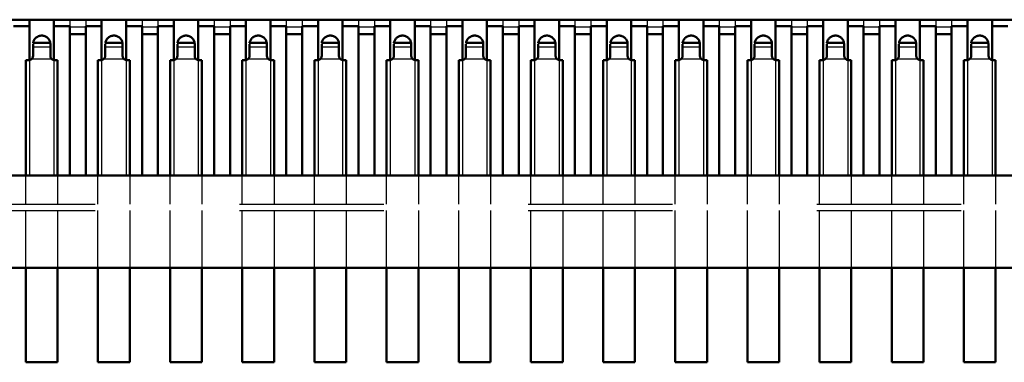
# Model space of a CAD drawing. Header units: inches. Extents: x -1.57 to 1.57, y -0.18 to 0.15.
# Tile 2 of 4: x -0.89 to -0.21, y -0.13 to 0.11. Entities that reach past the tile are written whole.
import ezdxf

# ---------------------------------------------------------------- set-up
doc = ezdxf.new("R2010")
doc.units = ezdxf.units.IN
doc.header["$MEASUREMENT"] = 0
doc.linetypes.add('Dashed', pattern=[2, 1, -1])
for name, color, linetype, lineweight in [('AM_0', 7, 'Continuous', 50), ('AM_4', 3, 'Continuous', 25), ('AM_9', 6, 'Dashed', 25)]:
    doc.layers.add(name, color=color, linetype=linetype, lineweight=lineweight)

# ---------------------------------------------------------------- blocks, each defined once
blk = doc.blocks.new('3_SEAM_50_03_5_L_10_1_A_K_TR_conn_0_in_SEAM_50_03_5_S_10_2_A_K_TR_0')
at = {"layer": 'AM_0', "ltscale": 0.005948}
for p, q in [((-0.881, 0.083), (-0.881, 0.091)), ((-0.86908, 0.092), (-0.88092, 0.092)), ((-0.869, 0.091), (-0.86908, 0.092)), ((-0.869, 0.091), (-0.869, 0.083)), ((-0.831, 0.083), (-0.831, 0.091)), ((-0.81908, 0.092), (-0.83092, 0.092)), ((-0.819, 0.091), (-0.81908, 0.092)), ((-0.819, 0.091), (-0.819, 0.083)), ((-0.781, 0.083), (-0.781, 0.091)), ((-0.76908, 0.092), (-0.78092, 0.092)), ((-0.769, 0.091), (-0.76908, 0.092)), ((-0.769, 0.091), (-0.769, 0.083)), ((-0.731, 0.083), (-0.731, 0.091)), ((-0.71908, 0.092), (-0.73092, 0.092)), ((-0.719, 0.091), (-0.71908, 0.092)), ((-0.719, 0.091), (-0.719, 0.083)), ((-0.681, 0.083), (-0.681, 0.091)), ((-0.66908, 0.092), (-0.68092, 0.092)), ((-0.669, 0.091), (-0.66908, 0.092)), ((-0.669, 0.091), (-0.669, 0.083)), ((-0.631, 0.083), (-0.631, 0.091)), ((-0.61908, 0.092), (-0.63092, 0.092)), ((-0.619, 0.091), (-0.61908, 0.092)), ((-0.619, 0.091), (-0.619, 0.083)), ((-0.581, 0.083), (-0.581, 0.091)), ((-0.56908, 0.092), (-0.58092, 0.092)), ((-0.569, 0.091), (-0.56908, 0.092)), ((-0.569, 0.091), (-0.569, 0.083)), ((-0.531, 0.083), (-0.531, 0.091)), ((-0.51908, 0.092), (-0.53092, 0.092)), ((-0.519, 0.091), (-0.51908, 0.092)), ((-0.519, 0.091), (-0.519, 0.083)), ((-0.481, 0.083), (-0.481, 0.091)), ((-0.46908, 0.092), (-0.48092, 0.092)), ((-0.469, 0.091), (-0.46908, 0.092)), ((-0.469, 0.091), (-0.469, 0.083)), ((-0.431, 0.083), (-0.431, 0.091)), ((-0.41908, 0.092), (-0.43092, 0.092)), ((-0.419, 0.091), (-0.41908, 0.092)), ((-0.419, 0.091), (-0.419, 0.083)), ((-0.381, 0.083), (-0.381, 0.091)), ((-0.36908, 0.092), (-0.38092, 0.092)), ((-0.369, 0.091), (-0.36908, 0.092)), ((-0.369, 0.091), (-0.369, 0.083)), ((-0.331, 0.083), (-0.331, 0.091)), ((-0.31908, 0.092), (-0.33092, 0.092)), ((-0.319, 0.091), (-0.31908, 0.092)), ((-0.319, 0.091), (-0.319, 0.083)), ((-0.281, 0.083), (-0.281, 0.091)), ((-0.26908, 0.092), (-0.28092, 0.092)), ((-0.269, 0.091), (-0.26908, 0.092)), ((-0.269, 0.091), (-0.269, 0.083)), ((-0.231, 0.083), (-0.231, 0.091)), ((-0.21908, 0.092), (-0.23092, 0.092)), ((-0.219, 0.091), (-0.21908, 0.092)), ((-0.219, 0.091), (-0.219, 0.083)), ((-0.886, 0), (-0.886, 0.08)), ((-0.886, 0.08), (-0.884, 0.08)), ((-0.866, 0.08), (-0.864, 0.08)), ((-0.864, 0.08), (-0.864, 0)), ((-0.836, 0), (-0.836, 0.08)), ((-0.836, 0.08), (-0.834, 0.08)), ((-0.816, 0.08), (-0.814, 0.08)), ((-0.814, 0.08), (-0.814, 0)), ((-0.786, 0), (-0.786, 0.08)), ((-0.786, 0.08), (-0.784, 0.08)), ((-0.766, 0.08), (-0.764, 0.08)), ((-0.764, 0.08), (-0.764, 0)), ((-0.736, 0), (-0.736, 0.08)), ((-0.736, 0.08), (-0.734, 0.08)), ((-0.716, 0.08), (-0.714, 0.08)), ((-0.714, 0.08), (-0.714, 0)), ((-0.686, 0.08), (-0.684, 0.08)), ((-0.686, 0), (-0.686, 0.08)), ((-0.666, 0.08), (-0.664, 0.08)), ((-0.664, 0.08), (-0.664, 0)), ((-0.636, 0), (-0.636, 0.08)), ((-0.636, 0.08), (-0.634, 0.08)), ((-0.616, 0.08), (-0.614, 0.08)), ((-0.614, 0.08), (-0.614, 0)), ((-0.586, 0.08), (-0.584, 0.08)), ((-0.586, 0), (-0.586, 0.08)), ((-0.566, 0.08), (-0.564, 0.08)), ((-0.564, 0.08), (-0.564, 0)), ((-0.536, 0.08), (-0.534, 0.08)), ((-0.536, 0), (-0.536, 0.08)), ((-0.516, 0.08), (-0.514, 0.08)), ((-0.514, 0.08), (-0.514, 0)), ((-0.486, 0.08), (-0.484, 0.08)), ((-0.486, 0), (-0.486, 0.08)), ((-0.466, 0.08), (-0.464, 0.08)), ((-0.464, 0.08), (-0.464, 0)), ((-0.436, 0.08), (-0.434, 0.08)), ((-0.436, 0), (-0.436, 0.08)), ((-0.416, 0.08), (-0.414, 0.08)), ((-0.414, 0.08), (-0.414, 0)), ((-0.386, 0.08), (-0.384, 0.08)), ((-0.386, 0), (-0.386, 0.08)), ((-0.366, 0.08), (-0.364, 0.08)), ((-0.364, 0.08), (-0.364, 0)), ((-0.336, 0.08), (-0.334, 0.08)), ((-0.336, 0), (-0.336, 0.08)), ((-0.316, 0.08), (-0.314, 0.08)), ((-0.314, 0.08), (-0.314, 0)), ((-0.286, 0.08), (-0.284, 0.08)), ((-0.286, 0), (-0.286, 0.08)), ((-0.266, 0.08), (-0.264, 0.08)), ((-0.264, 0.08), (-0.264, 0)), ((-0.236, 0.08), (-0.234, 0.08)), ((-0.236, 0), (-0.236, 0.08)), ((-0.216, 0.08), (-0.214, 0.08)), ((-0.214, 0.08), (-0.214, 0)), ((-0.886, -0.1295), (-0.886, -0.064)), ((-0.864, -0.064), (-0.864, -0.1295)), ((-0.836, -0.1295), (-0.836, -0.064)), ((-0.814, -0.064), (-0.814, -0.1295)), ((-0.786, -0.1295), (-0.786, -0.064)), ((-0.764, -0.064), (-0.764, -0.1295)), ((-0.736, -0.1295), (-0.736, -0.064)), ((-0.714, -0.064), (-0.714, -0.1295)), ((-0.686, -0.1295), (-0.686, -0.064)), ((-0.664, -0.064), (-0.664, -0.1295)), ((-0.636, -0.1295), (-0.636, -0.064)), ((-0.614, -0.064), (-0.614, -0.1295)), ((-0.586, -0.1295), (-0.586, -0.064)), ((-0.564, -0.064), (-0.564, -0.1295)), ((-0.536, -0.1295), (-0.536, -0.064)), ((-0.514, -0.064), (-0.514, -0.1295)), ((-0.486, -0.1295), (-0.486, -0.064)), ((-0.464, -0.064), (-0.464, -0.1295)), ((-0.436, -0.1295), (-0.436, -0.064)), ((-0.414, -0.064), (-0.414, -0.1295)), ((-0.386, -0.1295), (-0.386, -0.064)), ((-0.364, -0.064), (-0.364, -0.1295)), ((-0.336, -0.1295), (-0.336, -0.064)), ((-0.314, -0.064), (-0.314, -0.1295)), ((-0.286, -0.1295), (-0.286, -0.064)), ((-0.264, -0.064), (-0.264, -0.1295)), ((-0.236, -0.1295), (-0.236, -0.064)), ((-0.214, -0.064), (-0.214, -0.1295)), ((-0.864, -0.1295), (-0.886, -0.1295)), ((-0.814, -0.1295), (-0.836, -0.1295)), ((-0.764, -0.1295), (-0.786, -0.1295)), ((-0.714, -0.1295), (-0.736, -0.1295)), ((-0.664, -0.1295), (-0.686, -0.1295)), ((-0.614, -0.1295), (-0.636, -0.1295)), ((-0.564, -0.1295), (-0.586, -0.1295)), ((-0.514, -0.1295), (-0.536, -0.1295)), ((-0.464, -0.1295), (-0.486, -0.1295)), ((-0.414, -0.1295), (-0.436, -0.1295)), ((-0.364, -0.1295), (-0.386, -0.1295)), ((-0.314, -0.1295), (-0.336, -0.1295)), ((-0.264, -0.1295), (-0.286, -0.1295)), ((-0.214, -0.1295), (-0.236, -0.1295))]:
    blk.add_line(p, q, dxfattribs=at)
for points in [[(-0.86908, 0.092), (-0.86919, 0.09251), (-0.86935, 0.09301), (-0.86954, 0.0935), (-0.86978, 0.09396), (-0.87006, 0.09441), (-0.87038, 0.09482), (-0.87073, 0.09521), (-0.87111, 0.09557), (-0.87152, 0.09589), (-0.87196, 0.09617), (-0.87243, 0.09642), (-0.87291, 0.09662), (-0.87341, 0.09678), (-0.87392, 0.0969), (-0.87443, 0.09697), (-0.87496, 0.097), (-0.87548, 0.09698), (-0.876, 0.09692), (-0.87651, 0.09681), (-0.87701, 0.09665), (-0.8775, 0.09646), (-0.87796, 0.09622), (-0.87841, 0.09594), (-0.87882, 0.09562), (-0.87921, 0.09527), (-0.87957, 0.09489), (-0.87989, 0.09448), (-0.88017, 0.09404), (-0.88042, 0.09357), (-0.88062, 0.09309), (-0.88078, 0.09259), (-0.8809, 0.09208), (-0.88092, 0.092)], [(-0.81908, 0.092), (-0.81919, 0.09251), (-0.81935, 0.09301), (-0.81954, 0.0935), (-0.81978, 0.09396), (-0.82006, 0.09441), (-0.82038, 0.09482), (-0.82073, 0.09521), (-0.82111, 0.09557), (-0.82152, 0.09589), (-0.82196, 0.09617), (-0.82243, 0.09642), (-0.82291, 0.09662), (-0.82341, 0.09678), (-0.82392, 0.0969), (-0.82443, 0.09697), (-0.82496, 0.097), (-0.82548, 0.09698), (-0.826, 0.09692), (-0.82651, 0.09681), (-0.82701, 0.09665), (-0.8275, 0.09646), (-0.82796, 0.09622), (-0.82841, 0.09594), (-0.82882, 0.09562), (-0.82921, 0.09527), (-0.82957, 0.09489), (-0.82989, 0.09448), (-0.83017, 0.09404), (-0.83042, 0.09357), (-0.83062, 0.09309), (-0.83078, 0.09259), (-0.8309, 0.09208), (-0.83092, 0.092)], [(-0.76908, 0.092), (-0.76919, 0.09251), (-0.76935, 0.09301), (-0.76954, 0.0935), (-0.76978, 0.09396), (-0.77006, 0.09441), (-0.77038, 0.09482), (-0.77073, 0.09521), (-0.77111, 0.09557), (-0.77152, 0.09589), (-0.77196, 0.09617), (-0.77243, 0.09642), (-0.77291, 0.09662), (-0.77341, 0.09678), (-0.77392, 0.0969), (-0.77443, 0.09697), (-0.77496, 0.097), (-0.77548, 0.09698), (-0.776, 0.09692), (-0.77651, 0.09681), (-0.77701, 0.09665), (-0.7775, 0.09646), (-0.77796, 0.09622), (-0.77841, 0.09594), (-0.77882, 0.09562), (-0.77921, 0.09527), (-0.77957, 0.09489), (-0.77989, 0.09448), (-0.78017, 0.09404), (-0.78042, 0.09357), (-0.78062, 0.09309), (-0.78078, 0.09259), (-0.7809, 0.09208), (-0.78092, 0.092)], [(-0.71908, 0.092), (-0.71919, 0.09251), (-0.71935, 0.09301), (-0.71954, 0.0935), (-0.71978, 0.09396), (-0.72006, 0.09441), (-0.72038, 0.09482), (-0.72073, 0.09521), (-0.72111, 0.09557), (-0.72152, 0.09589), (-0.72196, 0.09617), (-0.72243, 0.09642), (-0.72291, 0.09662), (-0.72341, 0.09678), (-0.72392, 0.0969), (-0.72443, 0.09697), (-0.72496, 0.097), (-0.72548, 0.09698), (-0.726, 0.09692), (-0.72651, 0.09681), (-0.72701, 0.09665), (-0.7275, 0.09646), (-0.72796, 0.09622), (-0.72841, 0.09594), (-0.72882, 0.09562), (-0.72921, 0.09527), (-0.72957, 0.09489), (-0.72989, 0.09448), (-0.73017, 0.09404), (-0.73042, 0.09357), (-0.73062, 0.09309), (-0.73078, 0.09259), (-0.7309, 0.09208), (-0.73092, 0.092)], [(-0.66908, 0.092), (-0.66919, 0.09251), (-0.66935, 0.09301), (-0.66954, 0.0935), (-0.66978, 0.09396), (-0.67006, 0.09441), (-0.67038, 0.09482), (-0.67073, 0.09521), (-0.67111, 0.09557), (-0.67152, 0.09589), (-0.67196, 0.09617), (-0.67243, 0.09642), (-0.67291, 0.09662), (-0.67341, 0.09678), (-0.67392, 0.0969), (-0.67443, 0.09697), (-0.67496, 0.097), (-0.67548, 0.09698), (-0.676, 0.09692), (-0.67651, 0.09681), (-0.67701, 0.09665), (-0.6775, 0.09646), (-0.67796, 0.09622), (-0.67841, 0.09594), (-0.67882, 0.09562), (-0.67921, 0.09527), (-0.67957, 0.09489), (-0.67989, 0.09448), (-0.68017, 0.09404), (-0.68042, 0.09357), (-0.68062, 0.09309), (-0.68078, 0.09259), (-0.6809, 0.09208), (-0.68092, 0.092)], [(-0.61908, 0.092), (-0.61919, 0.09251), (-0.61935, 0.09301), (-0.61954, 0.0935), (-0.61978, 0.09396), (-0.62006, 0.09441), (-0.62038, 0.09482), (-0.62073, 0.09521), (-0.62111, 0.09557), (-0.62152, 0.09589), (-0.62196, 0.09617), (-0.62243, 0.09642), (-0.62291, 0.09662), (-0.62341, 0.09678), (-0.62392, 0.0969), (-0.62443, 0.09697), (-0.62496, 0.097), (-0.62548, 0.09698), (-0.626, 0.09692), (-0.62651, 0.09681), (-0.62701, 0.09665), (-0.6275, 0.09646), (-0.62796, 0.09622), (-0.62841, 0.09594), (-0.62882, 0.09562), (-0.62921, 0.09527), (-0.62957, 0.09489), (-0.62989, 0.09448), (-0.63017, 0.09404), (-0.63042, 0.09357), (-0.63062, 0.09309), (-0.63078, 0.09259), (-0.6309, 0.09208), (-0.63092, 0.092)], [(-0.56908, 0.092), (-0.56919, 0.09251), (-0.56935, 0.09301), (-0.56954, 0.0935), (-0.56978, 0.09396), (-0.57006, 0.09441), (-0.57038, 0.09482), (-0.57073, 0.09521), (-0.57111, 0.09557), (-0.57152, 0.09589), (-0.57196, 0.09617), (-0.57243, 0.09642), (-0.57291, 0.09662), (-0.57341, 0.09678), (-0.57392, 0.0969), (-0.57443, 0.09697), (-0.57496, 0.097), (-0.57548, 0.09698), (-0.576, 0.09692), (-0.57651, 0.09681), (-0.57701, 0.09665), (-0.5775, 0.09646), (-0.57796, 0.09622), (-0.57841, 0.09594), (-0.57882, 0.09562), (-0.57921, 0.09527), (-0.57957, 0.09489), (-0.57989, 0.09448), (-0.58017, 0.09404), (-0.58042, 0.09357), (-0.58062, 0.09309), (-0.58078, 0.09259), (-0.5809, 0.09208), (-0.58092, 0.092)], [(-0.51908, 0.092), (-0.51919, 0.09251), (-0.51935, 0.09301), (-0.51954, 0.0935), (-0.51978, 0.09396), (-0.52006, 0.09441), (-0.52038, 0.09482), (-0.52073, 0.09521), (-0.52111, 0.09557), (-0.52152, 0.09589), (-0.52196, 0.09617), (-0.52243, 0.09642), (-0.52291, 0.09662), (-0.52341, 0.09678), (-0.52392, 0.0969), (-0.52443, 0.09697), (-0.52496, 0.097), (-0.52548, 0.09698), (-0.526, 0.09692), (-0.52651, 0.09681), (-0.52701, 0.09665), (-0.5275, 0.09646), (-0.52796, 0.09622), (-0.52841, 0.09594), (-0.52882, 0.09562), (-0.52921, 0.09527), (-0.52957, 0.09489), (-0.52989, 0.09448), (-0.53017, 0.09404), (-0.53042, 0.09357), (-0.53062, 0.09309), (-0.53078, 0.09259), (-0.5309, 0.09208), (-0.53092, 0.092)], [(-0.46908, 0.092), (-0.46919, 0.09251), (-0.46935, 0.09301), (-0.46954, 0.0935), (-0.46978, 0.09396), (-0.47006, 0.09441), (-0.47038, 0.09482), (-0.47073, 0.09521), (-0.47111, 0.09557), (-0.47152, 0.09589), (-0.47196, 0.09617), (-0.47243, 0.09642), (-0.47291, 0.09662), (-0.47341, 0.09678), (-0.47392, 0.0969), (-0.47443, 0.09697), (-0.47496, 0.097), (-0.47548, 0.09698), (-0.476, 0.09692), (-0.47651, 0.09681), (-0.47701, 0.09665), (-0.4775, 0.09646), (-0.47796, 0.09622), (-0.47841, 0.09594), (-0.47882, 0.09562), (-0.47921, 0.09527), (-0.47957, 0.09489), (-0.47989, 0.09448), (-0.48017, 0.09404), (-0.48042, 0.09357), (-0.48062, 0.09309), (-0.48078, 0.09259), (-0.4809, 0.09208), (-0.48092, 0.092)], [(-0.41908, 0.092), (-0.41919, 0.09251), (-0.41935, 0.09301), (-0.41954, 0.0935), (-0.41978, 0.09396), (-0.42006, 0.09441), (-0.42038, 0.09482), (-0.42073, 0.09521), (-0.42111, 0.09557), (-0.42152, 0.09589), (-0.42196, 0.09617), (-0.42243, 0.09642), (-0.42291, 0.09662), (-0.42341, 0.09678), (-0.42392, 0.0969), (-0.42443, 0.09697), (-0.42496, 0.097), (-0.42548, 0.09698), (-0.426, 0.09692), (-0.42651, 0.09681), (-0.42701, 0.09665), (-0.4275, 0.09646), (-0.42796, 0.09622), (-0.42841, 0.09594), (-0.42882, 0.09562), (-0.42921, 0.09527), (-0.42957, 0.09489), (-0.42989, 0.09448), (-0.43017, 0.09404), (-0.43042, 0.09357), (-0.43062, 0.09309), (-0.43078, 0.09259), (-0.4309, 0.09208), (-0.43092, 0.092)], [(-0.36908, 0.092), (-0.36919, 0.09251), (-0.36935, 0.09301), (-0.36954, 0.0935), (-0.36978, 0.09396), (-0.37006, 0.09441), (-0.37038, 0.09482), (-0.37073, 0.09521), (-0.37111, 0.09557), (-0.37152, 0.09589), (-0.37196, 0.09617), (-0.37243, 0.09642), (-0.37291, 0.09662), (-0.37341, 0.09678), (-0.37392, 0.0969), (-0.37443, 0.09697), (-0.37496, 0.097), (-0.37548, 0.09698), (-0.376, 0.09692), (-0.37651, 0.09681), (-0.37701, 0.09665), (-0.3775, 0.09646), (-0.37796, 0.09622), (-0.37841, 0.09594), (-0.37882, 0.09562), (-0.37921, 0.09527), (-0.37957, 0.09489), (-0.37989, 0.09448), (-0.38017, 0.09404), (-0.38042, 0.09357), (-0.38062, 0.09309), (-0.38078, 0.09259), (-0.3809, 0.09208), (-0.38092, 0.092)], [(-0.31908, 0.092), (-0.31919, 0.09251), (-0.31935, 0.09301), (-0.31954, 0.0935), (-0.31978, 0.09396), (-0.32006, 0.09441), (-0.32038, 0.09482), (-0.32073, 0.09521), (-0.32111, 0.09557), (-0.32152, 0.09589), (-0.32196, 0.09617), (-0.32243, 0.09642), (-0.32291, 0.09662), (-0.32341, 0.09678), (-0.32392, 0.0969), (-0.32443, 0.09697), (-0.32496, 0.097), (-0.32548, 0.09698), (-0.326, 0.09692), (-0.32651, 0.09681), (-0.32701, 0.09665), (-0.3275, 0.09646), (-0.32796, 0.09622), (-0.32841, 0.09594), (-0.32882, 0.09562), (-0.32921, 0.09527), (-0.32957, 0.09489), (-0.32989, 0.09448), (-0.33017, 0.09404), (-0.33042, 0.09357), (-0.33062, 0.09309), (-0.33078, 0.09259), (-0.3309, 0.09208), (-0.33092, 0.092)], [(-0.26908, 0.092), (-0.26919, 0.09251), (-0.26935, 0.09301), (-0.26954, 0.0935), (-0.26978, 0.09396), (-0.27006, 0.09441), (-0.27038, 0.09482), (-0.27073, 0.09521), (-0.27111, 0.09557), (-0.27152, 0.09589), (-0.27196, 0.09617), (-0.27243, 0.09642), (-0.27291, 0.09662), (-0.27341, 0.09678), (-0.27392, 0.0969), (-0.27443, 0.09697), (-0.27496, 0.097), (-0.27548, 0.09698), (-0.276, 0.09692), (-0.27651, 0.09681), (-0.27701, 0.09665), (-0.2775, 0.09646), (-0.27796, 0.09622), (-0.27841, 0.09594), (-0.27882, 0.09562), (-0.27921, 0.09527), (-0.27957, 0.09489), (-0.27989, 0.09448), (-0.28017, 0.09404), (-0.28042, 0.09357), (-0.28062, 0.09309), (-0.28078, 0.09259), (-0.2809, 0.09208), (-0.28092, 0.092)], [(-0.21908, 0.092), (-0.21919, 0.09251), (-0.21935, 0.09301), (-0.21954, 0.0935), (-0.21978, 0.09396), (-0.22006, 0.09441), (-0.22038, 0.09482), (-0.22073, 0.09521), (-0.22111, 0.09557), (-0.22152, 0.09589), (-0.22196, 0.09617), (-0.22243, 0.09642), (-0.22291, 0.09662), (-0.22341, 0.09678), (-0.22392, 0.0969), (-0.22443, 0.09697), (-0.22496, 0.097), (-0.22548, 0.09698), (-0.226, 0.09692), (-0.22651, 0.09681), (-0.22701, 0.09665), (-0.2275, 0.09646), (-0.22796, 0.09622), (-0.22841, 0.09594), (-0.22882, 0.09562), (-0.22921, 0.09527), (-0.22957, 0.09489), (-0.22989, 0.09448), (-0.23017, 0.09404), (-0.23042, 0.09357), (-0.23062, 0.09309), (-0.23078, 0.09259), (-0.2309, 0.09208), (-0.23092, 0.092)], [(-0.88211, 0.08067), (-0.88145, 0.08142), (-0.88107, 0.08235), (-0.881, 0.083)], [(-0.869, 0.083), (-0.86883, 0.08202), (-0.86835, 0.08114), (-0.86789, 0.08067)], [(-0.83211, 0.08067), (-0.83145, 0.08142), (-0.83107, 0.08235), (-0.831, 0.083)], [(-0.819, 0.083), (-0.81883, 0.08202), (-0.81835, 0.08114), (-0.81789, 0.08067)], [(-0.78211, 0.08067), (-0.78145, 0.08142), (-0.78107, 0.08235), (-0.781, 0.083)], [(-0.769, 0.083), (-0.76883, 0.08202), (-0.76835, 0.08114), (-0.76789, 0.08067)], [(-0.73211, 0.08067), (-0.73145, 0.08142), (-0.73107, 0.08235), (-0.731, 0.083)], [(-0.719, 0.083), (-0.71883, 0.08202), (-0.71835, 0.08114), (-0.71789, 0.08067)], [(-0.68211, 0.08067), (-0.68145, 0.08142), (-0.68107, 0.08235), (-0.681, 0.083)], [(-0.669, 0.083), (-0.66883, 0.08202), (-0.66835, 0.08114), (-0.66789, 0.08067)], [(-0.63211, 0.08067), (-0.63145, 0.08142), (-0.63107, 0.08235), (-0.631, 0.083)], [(-0.619, 0.083), (-0.61883, 0.08202), (-0.61835, 0.08114), (-0.61789, 0.08067)], [(-0.58211, 0.08067), (-0.58145, 0.08142), (-0.58107, 0.08235), (-0.581, 0.083)], [(-0.569, 0.083), (-0.56883, 0.08202), (-0.56835, 0.08114), (-0.56789, 0.08067)], [(-0.53211, 0.08067), (-0.53145, 0.08142), (-0.53107, 0.08235), (-0.531, 0.083)], [(-0.519, 0.083), (-0.51883, 0.08202), (-0.51835, 0.08114), (-0.51789, 0.08067)], [(-0.48211, 0.08067), (-0.48145, 0.08142), (-0.48107, 0.08235), (-0.481, 0.083)], [(-0.469, 0.083), (-0.46883, 0.08202), (-0.46835, 0.08114), (-0.46789, 0.08067)], [(-0.43211, 0.08067), (-0.43145, 0.08142), (-0.43107, 0.08235), (-0.431, 0.083)], [(-0.419, 0.083), (-0.41883, 0.08202), (-0.41835, 0.08114), (-0.41789, 0.08067)], [(-0.38211, 0.08067), (-0.38145, 0.08142), (-0.38107, 0.08235), (-0.381, 0.083)], [(-0.369, 0.083), (-0.36883, 0.08202), (-0.36835, 0.08114), (-0.36789, 0.08067)], [(-0.33211, 0.08067), (-0.33145, 0.08142), (-0.33107, 0.08235), (-0.331, 0.083)], [(-0.319, 0.083), (-0.31883, 0.08202), (-0.31835, 0.08114), (-0.31789, 0.08067)], [(-0.28211, 0.08067), (-0.28145, 0.08142), (-0.28107, 0.08235), (-0.281, 0.083)], [(-0.269, 0.083), (-0.26883, 0.08202), (-0.26835, 0.08114), (-0.26789, 0.08067)], [(-0.23211, 0.08067), (-0.23145, 0.08142), (-0.23107, 0.08235), (-0.231, 0.083)], [(-0.219, 0.083), (-0.21883, 0.08202), (-0.21835, 0.08114), (-0.21789, 0.08067)]]:
    blk.add_lwpolyline(points, dxfattribs=at)
for centre, start, end in [((-0.884, 0.083), 270, 309.06893), ((-0.866, 0.083), 230.93107, 270), ((-0.834, 0.083), 270, 309.06893), ((-0.816, 0.083), 230.93107, 270), ((-0.784, 0.083), 270, 309.06893), ((-0.766, 0.083), 230.93107, 270), ((-0.734, 0.083), 270, 309.06893), ((-0.716, 0.083), 230.93107, 270), ((-0.684, 0.083), 270, 309.06893), ((-0.666, 0.083), 230.93107, 270), ((-0.634, 0.083), 270, 309.06893), ((-0.616, 0.083), 230.93107, 270), ((-0.584, 0.083), 270, 309.06893), ((-0.566, 0.083), 230.93107, 270), ((-0.534, 0.083), 270, 309.06893), ((-0.516, 0.083), 230.93107, 270), ((-0.484, 0.083), 270, 309.06893), ((-0.466, 0.083), 230.93107, 270), ((-0.434, 0.083), 270, 309.06893), ((-0.416, 0.083), 230.93107, 270), ((-0.384, 0.083), 270, 309.06893), ((-0.366, 0.083), 230.93107, 270), ((-0.334, 0.083), 270, 309.06893), ((-0.316, 0.083), 230.93107, 270), ((-0.284, 0.083), 270, 309.06893), ((-0.266, 0.083), 230.93107, 270), ((-0.234, 0.083), 270, 309.06893), ((-0.216, 0.083), 230.93107, 270)]:
    blk.add_arc(centre, 0.003, start, end, dxfattribs=at)
at = {"layer": 'AM_4', "ltscale": 0.005948}
for p, q in [((-0.86789, 0.08067), (-0.88211, 0.08067)), ((-0.81789, 0.08067), (-0.83211, 0.08067)), ((-0.76789, 0.08067), (-0.78211, 0.08067)), ((-0.71789, 0.08067), (-0.73211, 0.08067)), ((-0.66789, 0.08067), (-0.68211, 0.08067)), ((-0.61789, 0.08067), (-0.63211, 0.08067)), ((-0.56789, 0.08067), (-0.58211, 0.08067)), ((-0.51789, 0.08067), (-0.53211, 0.08067)), ((-0.46789, 0.08067), (-0.48211, 0.08067)), ((-0.41789, 0.08067), (-0.43211, 0.08067)), ((-0.36789, 0.08067), (-0.38211, 0.08067)), ((-0.31789, 0.08067), (-0.33211, 0.08067)), ((-0.26789, 0.08067), (-0.28211, 0.08067)), ((-0.21789, 0.08067), (-0.23211, 0.08067))]:
    blk.add_line(p, q, dxfattribs=at)
at = {"layer": 'AM_9', "ltscale": 0.005948}
for p, q in [((-0.869, 0.08903), (-0.881, 0.08903)), ((-0.819, 0.08903), (-0.831, 0.08903)), ((-0.769, 0.08903), (-0.781, 0.08903)), ((-0.719, 0.08903), (-0.731, 0.08903)), ((-0.669, 0.08903), (-0.681, 0.08903)), ((-0.619, 0.08903), (-0.631, 0.08903)), ((-0.569, 0.08903), (-0.581, 0.08903)), ((-0.519, 0.08903), (-0.531, 0.08903)), ((-0.469, 0.08903), (-0.481, 0.08903)), ((-0.419, 0.08903), (-0.431, 0.08903)), ((-0.369, 0.08903), (-0.381, 0.08903)), ((-0.319, 0.08903), (-0.331, 0.08903)), ((-0.269, 0.08903), (-0.281, 0.08903)), ((-0.219, 0.08903), (-0.231, 0.08903)), ((-0.86772, 0.08054), (-0.88228, 0.08054)), ((-0.81772, 0.08054), (-0.83228, 0.08054)), ((-0.76772, 0.08054), (-0.78228, 0.08054)), ((-0.71772, 0.08054), (-0.73228, 0.08054)), ((-0.66772, 0.08054), (-0.68228, 0.08054)), ((-0.61772, 0.08054), (-0.63228, 0.08054)), ((-0.56772, 0.08054), (-0.58228, 0.08054)), ((-0.51772, 0.08054), (-0.53228, 0.08054)), ((-0.46772, 0.08054), (-0.48228, 0.08054)), ((-0.41772, 0.08054), (-0.43228, 0.08054)), ((-0.36772, 0.08054), (-0.38228, 0.08054)), ((-0.31772, 0.08054), (-0.33228, 0.08054)), ((-0.26772, 0.08054), (-0.28228, 0.08054)), ((-0.21772, 0.08054), (-0.23228, 0.08054)), ((-0.886, -0.0198), (-0.886, 0)), ((-0.864, 0), (-0.864, -0.0198)), ((-0.836, -0.0198), (-0.836, 0)), ((-0.814, 0), (-0.814, -0.0198)), ((-0.786, -0.0198), (-0.786, 0)), ((-0.764, 0), (-0.764, -0.0198)), ((-0.736, -0.0198), (-0.736, 0)), ((-0.714, 0), (-0.714, -0.0198)), ((-0.686, -0.0198), (-0.686, 0)), ((-0.664, 0), (-0.664, -0.0198)), ((-0.636, -0.0198), (-0.636, 0)), ((-0.614, 0), (-0.614, -0.0198)), ((-0.586, -0.0198), (-0.586, 0)), ((-0.564, 0), (-0.564, -0.0198)), ((-0.536, -0.0198), (-0.536, 0)), ((-0.514, 0), (-0.514, -0.0198)), ((-0.486, -0.0198), (-0.486, 0)), ((-0.464, 0), (-0.464, -0.0198)), ((-0.436, -0.0198), (-0.436, 0)), ((-0.414, 0), (-0.414, -0.0198)), ((-0.386, -0.0198), (-0.386, 0)), ((-0.364, 0), (-0.364, -0.0198)), ((-0.336, -0.0198), (-0.336, 0)), ((-0.314, 0), (-0.314, -0.0198)), ((-0.286, -0.0198), (-0.286, 0)), ((-0.264, 0), (-0.264, -0.0198)), ((-0.236, -0.0198), (-0.236, 0)), ((-0.214, 0), (-0.214, -0.0198)), ((-1.338, -0.0198), (1.338, -0.0198)), ((-1.338, -0.0242), (1.338, -0.0242)), ((-0.886, -0.064), (-0.886, -0.0242)), ((-0.864, -0.0242), (-0.864, -0.064)), ((-0.836, -0.064), (-0.836, -0.0242)), ((-0.814, -0.0242), (-0.814, -0.064)), ((-0.786, -0.064), (-0.786, -0.0242)), ((-0.764, -0.0242), (-0.764, -0.064)), ((-0.736, -0.064), (-0.736, -0.0242)), ((-0.714, -0.0242), (-0.714, -0.064)), ((-0.686, -0.064), (-0.686, -0.0242)), ((-0.664, -0.0242), (-0.664, -0.064)), ((-0.636, -0.064), (-0.636, -0.0242)), ((-0.614, -0.0242), (-0.614, -0.064)), ((-0.586, -0.064), (-0.586, -0.0242)), ((-0.564, -0.0242), (-0.564, -0.064)), ((-0.536, -0.064), (-0.536, -0.0242)), ((-0.514, -0.0242), (-0.514, -0.064)), ((-0.486, -0.064), (-0.486, -0.0242)), ((-0.464, -0.0242), (-0.464, -0.064)), ((-0.436, -0.064), (-0.436, -0.0242)), ((-0.414, -0.0242), (-0.414, -0.064)), ((-0.386, -0.064), (-0.386, -0.0242)), ((-0.364, -0.0242), (-0.364, -0.064)), ((-0.336, -0.064), (-0.336, -0.0242)), ((-0.314, -0.0242), (-0.314, -0.064)), ((-0.286, -0.064), (-0.286, -0.0242)), ((-0.264, -0.0242), (-0.264, -0.064)), ((-0.236, -0.064), (-0.236, -0.0242)), ((-0.214, -0.0242), (-0.214, -0.064))]:
    blk.add_line(p, q, dxfattribs=at)
for points in [[(-0.88092, 0.092), (-0.88098, 0.09148), (-0.881, 0.091)], [(-0.869, 0.091), (-0.86902, 0.09152), (-0.86908, 0.092)], [(-0.83092, 0.092), (-0.83098, 0.09148), (-0.831, 0.091)], [(-0.819, 0.091), (-0.81902, 0.09152), (-0.81908, 0.092)], [(-0.78092, 0.092), (-0.78098, 0.09148), (-0.781, 0.091)], [(-0.769, 0.091), (-0.76902, 0.09152), (-0.76908, 0.092)], [(-0.73092, 0.092), (-0.73098, 0.09148), (-0.731, 0.091)], [(-0.719, 0.091), (-0.71902, 0.09152), (-0.71908, 0.092)], [(-0.68092, 0.092), (-0.68098, 0.09148), (-0.681, 0.091)], [(-0.669, 0.091), (-0.66902, 0.09152), (-0.66908, 0.092)], [(-0.63092, 0.092), (-0.63098, 0.09148), (-0.631, 0.091)], [(-0.619, 0.091), (-0.61902, 0.09152), (-0.61908, 0.092)], [(-0.58092, 0.092), (-0.58098, 0.09148), (-0.581, 0.091)], [(-0.569, 0.091), (-0.56902, 0.09152), (-0.56908, 0.092)], [(-0.53092, 0.092), (-0.53098, 0.09148), (-0.531, 0.091)], [(-0.519, 0.091), (-0.51902, 0.09152), (-0.51908, 0.092)], [(-0.48092, 0.092), (-0.48098, 0.09148), (-0.481, 0.091)], [(-0.469, 0.091), (-0.46902, 0.09152), (-0.46908, 0.092)], [(-0.43092, 0.092), (-0.43098, 0.09148), (-0.431, 0.091)], [(-0.419, 0.091), (-0.41902, 0.09152), (-0.41908, 0.092)], [(-0.38092, 0.092), (-0.38098, 0.09148), (-0.381, 0.091)], [(-0.369, 0.091), (-0.36902, 0.09152), (-0.36908, 0.092)], [(-0.33092, 0.092), (-0.33098, 0.09148), (-0.331, 0.091)], [(-0.319, 0.091), (-0.31902, 0.09152), (-0.31908, 0.092)], [(-0.28092, 0.092), (-0.28098, 0.09148), (-0.281, 0.091)], [(-0.269, 0.091), (-0.26902, 0.09152), (-0.26908, 0.092)], [(-0.23092, 0.092), (-0.23098, 0.09148), (-0.231, 0.091)], [(-0.219, 0.091), (-0.21902, 0.09152), (-0.21908, 0.092)]]:
    blk.add_lwpolyline(points, dxfattribs=at)
blk = doc.blocks.new('4_SEAM_50_03_5_L_10_1_A_K_TR_body_0_in_SEAM_50_03_5_S_10_2_A_K_TR_0')
at = {"layer": 'AM_0', "ltscale": 0.006108}
for p, q in [((-1.301, 0.108), (1.301, 0.108)), ((-0.8945, 0.10355), (-0.8835, 0.10355)), ((-0.8835, 0.108), (-0.8835, 0.08004)), ((-0.8665, 0.108), (-0.8665, 0.08004)), ((-0.8665, 0.10355), (-0.8555, 0.10355)), ((-0.8555, 0.10355), (-0.8555, 0)), ((-0.8445, 0), (-0.8445, 0.10355)), ((-0.8445, 0.10355), (-0.8335, 0.10355)), ((-0.8335, 0.108), (-0.8335, 0.08004)), ((-0.8165, 0.108), (-0.8165, 0.08004)), ((-0.8165, 0.10355), (-0.8055, 0.10355)), ((-0.8055, 0.10355), (-0.8055, 0)), ((-0.7945, 0), (-0.7945, 0.10355)), ((-0.7945, 0.10355), (-0.7835, 0.10355)), ((-0.7835, 0.108), (-0.7835, 0.08004)), ((-0.7665, 0.108), (-0.7665, 0.08004)), ((-0.7665, 0.10355), (-0.7555, 0.10355)), ((-0.7555, 0.10355), (-0.7555, 0)), ((-0.7445, 0), (-0.7445, 0.10355)), ((-0.7445, 0.10355), (-0.7335, 0.10355)), ((-0.7335, 0.108), (-0.7335, 0.08004)), ((-0.7165, 0.108), (-0.7165, 0.08004)), ((-0.7165, 0.10355), (-0.7055, 0.10355)), ((-0.7055, 0.10355), (-0.7055, 0)), ((-0.6945, 0), (-0.6945, 0.10355)), ((-0.6945, 0.10355), (-0.6835, 0.10355)), ((-0.6835, 0.108), (-0.6835, 0.08004)), ((-0.6665, 0.108), (-0.6665, 0.08004)), ((-0.6665, 0.10355), (-0.6555, 0.10355)), ((-0.6555, 0.10355), (-0.6555, 0)), ((-0.6445, 0), (-0.6445, 0.10355)), ((-0.6445, 0.10355), (-0.6335, 0.10355)), ((-0.6335, 0.108), (-0.6335, 0.08004)), ((-0.6165, 0.108), (-0.6165, 0.08004)), ((-0.6165, 0.10355), (-0.6055, 0.10355)), ((-0.6055, 0.10355), (-0.6055, 0)), ((-0.5945, 0), (-0.5945, 0.10355)), ((-0.5945, 0.10355), (-0.5835, 0.10355)), ((-0.5835, 0.108), (-0.5835, 0.08004)), ((-0.5665, 0.108), (-0.5665, 0.08004)), ((-0.5665, 0.10355), (-0.5555, 0.10355)), ((-0.5555, 0.10355), (-0.5555, 0)), ((-0.5445, 0), (-0.5445, 0.10355)), ((-0.5445, 0.10355), (-0.5335, 0.10355)), ((-0.5335, 0.108), (-0.5335, 0.08004)), ((-0.5165, 0.108), (-0.5165, 0.08004)), ((-0.5165, 0.10355), (-0.5055, 0.10355)), ((-0.5055, 0.10355), (-0.5055, 0)), ((-0.4945, 0), (-0.4945, 0.10355)), ((-0.4945, 0.10355), (-0.4835, 0.10355)), ((-0.4835, 0.108), (-0.4835, 0.08004)), ((-0.4665, 0.108), (-0.4665, 0.08004)), ((-0.4665, 0.10355), (-0.4555, 0.10355)), ((-0.4555, 0.10355), (-0.4555, 0)), ((-0.4445, 0), (-0.4445, 0.10355)), ((-0.4445, 0.10355), (-0.4335, 0.10355)), ((-0.4335, 0.108), (-0.4335, 0.08004)), ((-0.4165, 0.108), (-0.4165, 0.08004)), ((-0.4165, 0.10355), (-0.4055, 0.10355)), ((-0.4055, 0.10355), (-0.4055, 0)), ((-0.3945, 0), (-0.3945, 0.10355)), ((-0.3945, 0.10355), (-0.3835, 0.10355)), ((-0.3835, 0.108), (-0.3835, 0.08004)), ((-0.3665, 0.108), (-0.3665, 0.08004)), ((-0.3665, 0.10355), (-0.3555, 0.10355)), ((-0.3555, 0.10355), (-0.3555, 0)), ((-0.3445, 0), (-0.3445, 0.10355)), ((-0.3445, 0.10355), (-0.3335, 0.10355)), ((-0.3335, 0.108), (-0.3335, 0.08004)), ((-0.3165, 0.108), (-0.3165, 0.08004)), ((-0.3165, 0.10355), (-0.3055, 0.10355)), ((-0.3055, 0.10355), (-0.3055, 0)), ((-0.2945, 0), (-0.2945, 0.10355)), ((-0.2945, 0.10355), (-0.2835, 0.10355)), ((-0.2835, 0.108), (-0.2835, 0.08004)), ((-0.2665, 0.108), (-0.2665, 0.08004)), ((-0.2665, 0.10355), (-0.2555, 0.10355)), ((-0.2555, 0.10355), (-0.2555, 0)), ((-0.2445, 0.10355), (-0.2335, 0.10355)), ((-0.2445, 0), (-0.2445, 0.10355)), ((-0.2335, 0.108), (-0.2335, 0.08004)), ((-0.2165, 0.108), (-0.2165, 0.08004)), ((-0.2165, 0.10355), (-0.2055, 0.10355)), ((-0.8555, 0.098), (-0.8445, 0.098)), ((-0.8055, 0.098), (-0.7945, 0.098)), ((-0.7555, 0.098), (-0.7445, 0.098)), ((-0.7055, 0.098), (-0.6945, 0.098)), ((-0.6555, 0.098), (-0.6445, 0.098)), ((-0.6055, 0.098), (-0.5945, 0.098)), ((-0.5555, 0.098), (-0.5445, 0.098)), ((-0.5055, 0.098), (-0.4945, 0.098)), ((-0.4555, 0.098), (-0.4445, 0.098)), ((-0.4055, 0.098), (-0.3945, 0.098)), ((-0.3555, 0.098), (-0.3445, 0.098)), ((-0.3055, 0.098), (-0.2945, 0.098)), ((-0.2555, 0.098), (-0.2445, 0.098)), ((-1.348, 0), (1.383, 0)), ((-1.348, -0.064), (1.348, -0.064))]:
    blk.add_line(p, q, dxfattribs=at)
at = {"layer": 'AM_9', "ltscale": 0.006108}
for p, q in [((-0.8555, 0.108), (-0.8555, 0.10355)), ((-0.8555, 0.103), (-0.8445, 0.103)), ((-0.8445, 0.108), (-0.8445, 0.10355)), ((-0.8055, 0.108), (-0.8055, 0.10355)), ((-0.8055, 0.103), (-0.7945, 0.103)), ((-0.7945, 0.108), (-0.7945, 0.10355)), ((-0.7555, 0.108), (-0.7555, 0.10355)), ((-0.7555, 0.103), (-0.7445, 0.103)), ((-0.7445, 0.108), (-0.7445, 0.10355)), ((-0.7055, 0.108), (-0.7055, 0.10355)), ((-0.7055, 0.103), (-0.6945, 0.103)), ((-0.6945, 0.108), (-0.6945, 0.10355)), ((-0.6555, 0.108), (-0.6555, 0.10355)), ((-0.6555, 0.103), (-0.6445, 0.103)), ((-0.6445, 0.108), (-0.6445, 0.10355)), ((-0.6055, 0.108), (-0.6055, 0.10355)), ((-0.6055, 0.103), (-0.5945, 0.103)), ((-0.5945, 0.108), (-0.5945, 0.10355)), ((-0.5555, 0.108), (-0.5555, 0.10355)), ((-0.5555, 0.103), (-0.5445, 0.103)), ((-0.5445, 0.108), (-0.5445, 0.10355)), ((-0.5055, 0.108), (-0.5055, 0.10355)), ((-0.5055, 0.103), (-0.4945, 0.103)), ((-0.4945, 0.108), (-0.4945, 0.10355)), ((-0.4555, 0.108), (-0.4555, 0.10355)), ((-0.4555, 0.103), (-0.4445, 0.103)), ((-0.4445, 0.108), (-0.4445, 0.10355)), ((-0.4055, 0.108), (-0.4055, 0.10355)), ((-0.4055, 0.103), (-0.3945, 0.103)), ((-0.3945, 0.108), (-0.3945, 0.10355)), ((-0.3555, 0.108), (-0.3555, 0.10355)), ((-0.3555, 0.103), (-0.3445, 0.103)), ((-0.3445, 0.108), (-0.3445, 0.10355)), ((-0.3055, 0.108), (-0.3055, 0.10355)), ((-0.3055, 0.103), (-0.2945, 0.103)), ((-0.2945, 0.108), (-0.2945, 0.10355)), ((-0.2555, 0.108), (-0.2555, 0.10355)), ((-0.2555, 0.103), (-0.2445, 0.103)), ((-0.2445, 0.108), (-0.2445, 0.10355)), ((-0.8835, 0.08004), (-0.8835, 0)), ((-0.8665, 0.08004), (-0.8665, 0)), ((-0.8335, 0.08004), (-0.8335, 0)), ((-0.8165, 0.08004), (-0.8165, 0)), ((-0.7835, 0.08004), (-0.7835, 0)), ((-0.7665, 0.08004), (-0.7665, 0)), ((-0.7335, 0.08004), (-0.7335, 0)), ((-0.7165, 0.08004), (-0.7165, 0)), ((-0.6835, 0.08004), (-0.6835, 0)), ((-0.6665, 0.08004), (-0.6665, 0)), ((-0.6335, 0.08004), (-0.6335, 0)), ((-0.6165, 0.08004), (-0.6165, 0)), ((-0.5835, 0.08004), (-0.5835, 0)), ((-0.5665, 0.08004), (-0.5665, 0)), ((-0.5335, 0.08004), (-0.5335, 0)), ((-0.5165, 0.08004), (-0.5165, 0)), ((-0.4835, 0.08004), (-0.4835, 0)), ((-0.4665, 0.08004), (-0.4665, 0)), ((-0.4335, 0.08004), (-0.4335, 0)), ((-0.4165, 0.08004), (-0.4165, 0)), ((-0.3835, 0.08004), (-0.3835, 0)), ((-0.3665, 0.08004), (-0.3665, 0)), ((-0.3335, 0.08004), (-0.3335, 0)), ((-0.3165, 0.08004), (-0.3165, 0)), ((-0.2835, 0.08004), (-0.2835, 0)), ((-0.2665, 0.08004), (-0.2665, 0)), ((-0.2335, 0.08004), (-0.2335, 0)), ((-0.2165, 0.08004), (-0.2165, 0))]:
    blk.add_line(p, q, dxfattribs=at)

msp = doc.modelspace()

# ---------------------------------------------------------------- block references
for name in ['4_SEAM_50_03_5_L_10_1_A_K_TR_body_0_in_SEAM_50_03_5_S_10_2_A_K_TR_0', '3_SEAM_50_03_5_L_10_1_A_K_TR_conn_0_in_SEAM_50_03_5_S_10_2_A_K_TR_0']:
    msp.add_blockref(name, (0, 0))

doc.saveas('drawing.dxf')
